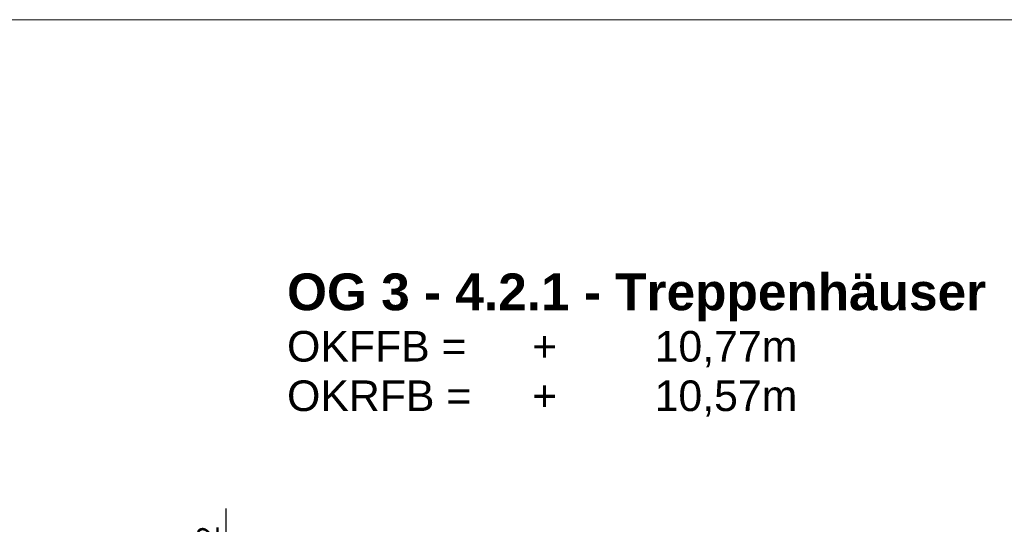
# Model space of a CAD drawing. Header units: metres. Extents: x 0.9 to 30.1, y -10.7 to 8.6.
# Tile 182 of 256: x 6.159 to 6.97, y 6.184 to 6.6. Entities that reach past the tile are written whole.
import ezdxf

# ---------------------------------------------------------------- set-up
doc = ezdxf.new("R2010")
doc.units = ezdxf.units.M
doc.header["$PDMODE"] = 1
doc.header["$PDSIZE"] = -2
doc.layers.get('0').update_dxf_attribs({"lineweight": 25})
doc.layers.add('Bemaßung', color=7, linetype='Continuous', lineweight=9)
doc.layers.add('Keine', color=7, linetype='Continuous', lineweight=9)
doc.layers.get('0').freeze()
doc.styles.add('Arial', font='arial.ttf')
doc.styles.add('Arial (bold)', font='arialbd.ttf')
doc.dimstyles.new('boris100', dxfattribs={"dimtxt": 17.652669, "dimasz": 0.001414, "dimexe": 0.001, "dimexo": 0.01, "dimgap": 0.0001, "dimtad": 1, "dimdec": 4, "dimtxsty": 'Arial', "dimblk": 'VW_SLASH', "dimblk1": 'VW_SLASH', "dimblk2": 'VW_SLASH', "dimcen": 0, "dimdle": 0.001, "dimadec": 3, "dimazin": 0, "dimtfac": 0.8, "dimtdec": 4, "dimtix": 1, "dimtmove": 0, "dimatfit": 0, "dimldrblk": 'VW_FILLEDARROW', "dimfxl": 0.001, "dimfxlon": 1, "dimfrac": 2, "dimtolj": 1, "dimarcsym": 0})

# ---------------------------------------------------------------- blocks, each defined once
blk = doc.blocks.new('VW_SLASH')
at = {"color": 0, "linetype": 'ByBlock', "lineweight": -2, "transparency": 16777216}
blk.add_line((0.707, 0), (-1, 0), dxfattribs=at)
at = {"color": 0, "linetype": 'Continuous', "lineweight": 20, "transparency": 16777216, "flags": 128}
blk.add_lwpolyline([(0.5, 0.5), (-0.5, -0.5)], dxfattribs=at)
blk = doc.blocks.new('*D211')
at = {"layer": 'Bemaßung', "color": 0, "lineweight": -2}
for p, q in [((6.3294, 6.18305), (6.3294, 6.19719)), ((6.3394, 6.16891), (6.3194, 6.16891)), ((6.3294, 6.14891), (6.3294, 6.16891)), ((6.3394, 6.14891), (6.3194, 6.14891)), ((6.3294, 6.13477), (6.3294, 6.12063))]:
    blk.add_line(p, q, dxfattribs=at)
at = {"layer": 'Defpoints', "color": 0}
for p in [(6.3294, 6.16891), (6.3794, 6.16891), (6.3794, 6.14891)]:
    blk.add_point(p, dxfattribs=at)
at = {"layer": 'Bemaßung', "color": 0, "lineweight": -2, "xscale": 0.014138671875, "yscale": 0.014138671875, "zscale": 0.014138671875}
for p, rotation in [((6.3294, 6.16891), 270), ((6.3294, 6.14891), 90)]:
    blk.add_blockref('VW_SLASH', p, dxfattribs=dict(at, rotation=rotation))
at = {"layer": 'Bemaßung', "color": 0, "insert": (6.3142, 6.17602), "char_height": 0.017653, "attachment_point": 5, "rotation": 90, "style": 'Arial'}
blk.add_mtext('\\A1;2', dxfattribs=at)
blk = doc.blocks.new('VW_FILLEDARROW')
at = {"linetype": 'Continuous', "lineweight": 5, "true_color": 0xb9b9b9, "transparency": 16777216}
h = blk.add_hatch(dxfattribs=at)
h.set_pattern_fill('Dämm', color=9, style=0, pattern_type=2)
h.set_pattern_definition([(-45, (0, 0), (0.00053033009, 0.00053033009), []), (-135, (0, 0), (0.00053033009, -0.00053033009), [])])
h.paths.add_polyline_path([(-2.246, 0.602), (0, 0), (-2.246, -0.602)])
at = {"color": 0, "linetype": 'Continuous', "lineweight": 5, "transparency": 16777216, "flags": 128}
blk.add_lwpolyline([(-2.246, 0.602), (0, 0), (-2.246, -0.602)], close=True, dxfattribs=at)

msp = doc.modelspace()

# ---------------------------------------------------------------- linework, layer by layer
at = {"layer": 'Keine', "color": 255, "flags": 128}
msp.add_lwpolyline([(6, 6.6), (8, 6.6), (8, 4.2), (6, 4.2)], close=True, dxfattribs=at)

# ---------------------------------------------------------------- texts
at = {"layer": 'Keine', "color": 7, "transparency": 33554687, "attachment_point": 1}
for s, insert, char_height, line_spacing_factor, style in [('OG 3 - 4.2.1 - Treppenhäuser', (6.3794, 6.39089), 0.0302617, 0.994404, 'Arial (bold)'), ('\\pxt1.154;OKFFB =^I+^I10,77m\\POKRFB =^I+^I10,57m', (6.3794, 6.34351), 0.0252181, 0.969122, 'Arial')]:
    msp.add_mtext(s, dxfattribs=dict(at, insert=insert, char_height=char_height, line_spacing_factor=line_spacing_factor, style=style))

# ---------------------------------------------------------------- dimensions: what is measured, and where the dimension line sits
at = {"layer": 'Bemaßung'}
dim = msp.add_linear_dim(base=(6.3294, 6.16891), p1=(6.3794, 6.14891), p2=(6.3794, 6.16891), angle=270, text='2', dimstyle='boris100', override={"dimtxt": 0.017653, "dimasz": 0.014139, "dimexe": 0.01, "dimgap": 0.001, "dimdec": 3, "dimpost": '<>', "dimtxsty": 'Arial', "dimdle": 0.01, "dimtix": 0, "dimtmove": 2, "dimfxl": 0.01}, dxfattribs=at)
dim.commit()
dim.dimension.update_dxf_attribs({"geometry": '*D211', "text_midpoint": (6.3142, 6.17602), "dimtype": 160})

doc.saveas('drawing.dxf')
